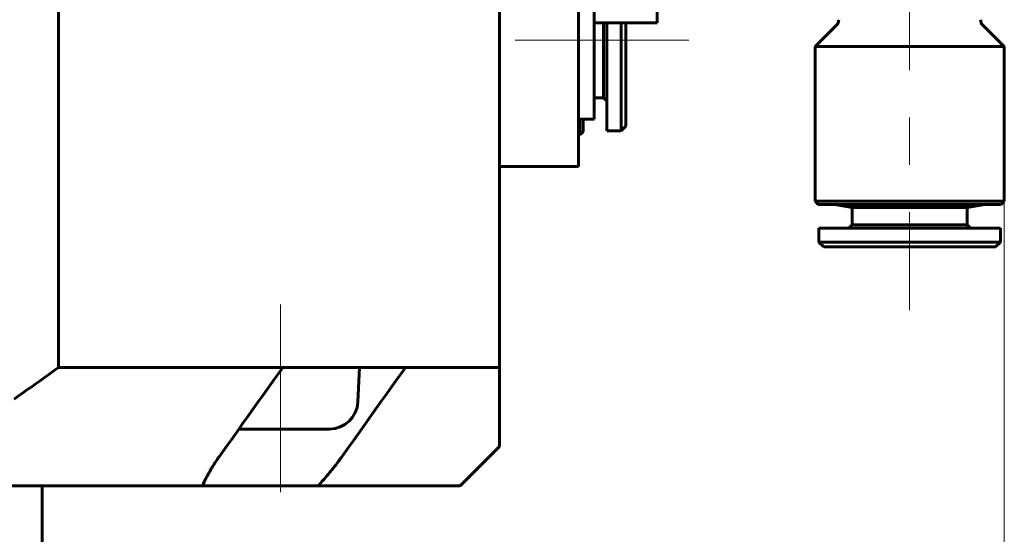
# Model space of a CAD drawing. Header units: millimetres. Extents: x 0 to 297, y 0 to 420.
# Tile 19 of 31: x 89 to 120, y 265 to 282. Entities that reach past the tile are written whole.
import ezdxf

# ---------------------------------------------------------------- set-up
doc = ezdxf.new("R2010")
doc.units = ezdxf.units.MM
for name, pattern in [('K5LT_AXLED', [12, 7.5, -1.5, 1.5, -1.5]), ('K5LT_BASIC', [0]), ('K5LT_THIN', [0])]:
    doc.linetypes.add(name, pattern=pattern)
doc.layers.add('Системный слой', color=7, linetype='Continuous')
doc.layers.add('Системный слой (1)', color=7, linetype='Continuous', true_color=0x6c6c6c)
doc.styles.add('KDIMTEXTSTYLE', font='txt', dxfattribs={"width": 0.96, "oblique": 15, "height": 5})
doc.styles.add('KTEXTSTYLE', font='txt', dxfattribs={"width": 0.96, "height": 5})
doc.dimstyles.new('KDIMSTYLE (0.50)', dxfattribs={"dimtxt": 5, "dimasz": 1, "dimexe": 2, "dimexo": 0, "dimgap": 1, "dimtad": 1, "dimlfac": 2, "dimtxsty": 'KDIMTEXTSTYLE', "dimsah": 1, "dimcen": 0, "dimdle": 1, "dimadec": 0, "dimazin": 0, "dimtfac": 0.667, "dimtmove": 0, "dimatfit": 3, "dimfxl": 1, "dimtvp": 1, "dimtolj": 1, "dimtzin": 0, "dimarcsym": 0})

# ---------------------------------------------------------------- blocks, each defined once
blk = doc.blocks.new('U11')
at = {"layer": 'Системный слой (1)', "color": 143, "linetype": 'K5LT_BASIC', "lineweight": 60, "true_color": 0x33acca}
for p, q in [((96.189, 268.725), (97.507, 268.725)), ((97.507, 268.725), (99.06, 268.725))]:
    blk.add_line(p, q, dxfattribs=at)
blk = doc.blocks.new('U95')
at = {"layer": 'Системный слой (1)', "color": 143, "linetype": 'K5LT_BASIC', "lineweight": 60, "true_color": 0x33acca}
for p, q in [((114.551, 275.846), (115.4, 275.846)), ((115.4, 275.846), (120.351, 275.846))]:
    blk.add_line(p, q, dxfattribs=at)
blk = doc.blocks.new('U96')
at = {"layer": 'Системный слой (1)', "color": 143, "linetype": 'K5LT_BASIC', "lineweight": 60, "true_color": 0x33acca}
for p, q in [((114.451, 275.946), (115.329, 275.946)), ((119.572, 275.946), (120.451, 275.946))]:
    blk.add_line(p, q, dxfattribs=at)
blk = doc.blocks.new('U98')
at = {"layer": 'Системный слой (1)', "color": 143, "linetype": 'K5LT_BASIC', "lineweight": 60, "true_color": 0x33acca}
for p, q in [((117.451, 280.846), (114.451, 280.846)), ((120.451, 280.846), (119.572, 280.846))]:
    blk.add_line(p, q, dxfattribs=at)
blk = doc.blocks.new('D5')
at = {"layer": 'Системный слой (1)'}
for points in [[(63.446, 188.942), (62.946, 189.6), (63.446, 190.258), (58.446, 189.6)], [(120.451, 189.6), (115.451, 190.258), (115.951, 189.6), (115.451, 188.942)]]:
    blk.add_hatch(color=7, dxfattribs=at).paths.add_polyline_path(points)
at = {"layer": 'Системный слой (1)', "color": 7, "linetype": 'K5LT_THIN', "lineweight": 18, "true_color": 0xffffff}
for p, q in [((120.451, 278.396), (120.451, 187.6)), ((58.446, 270.675), (58.446, 187.6)), ((58.446, 189.6), (63.446, 190.258)), ((63.446, 190.258), (62.946, 189.6)), ((115.951, 189.6), (115.451, 190.258)), ((115.451, 190.258), (120.451, 189.6)), ((63.446, 188.942), (58.446, 189.6)), ((58.446, 189.6), (120.451, 189.6)), ((62.946, 189.6), (63.446, 188.942)), ((120.451, 189.6), (115.451, 188.942)), ((115.451, 188.942), (115.951, 189.6))]:
    blk.add_line(p, q, dxfattribs=at)
blk.add_wipeout([(84.371, 190.6), (84.371, 197.982), (94.119, 197.982), (94.119, 190.6)]).dxf.layer = 'Системный слой (1)'
at = {"layer": 'Системный слой (1)', "color": 7, "insert": (84.371, 197.188), "char_height": 5, "attachment_point": 1, "style": 'KTEXTSTYLE'}
blk.add_mtext('\\fArial|b0|c204|p34;\\H5.0;\\W1.000;\\Q15;\\fGOST Type AU|b0|i0|c204|p34;\\Q15;\\W0.960;124', dxfattribs=at)
blk = doc.blocks.new('KDIMARROW_01')
at = {"layer": 'Системный слой'}
blk.add_hatch(color=0, dxfattribs=at).paths.add_polyline_path([(0, 0), (-5, 0.658), (-4.5, 0), (-5, -0.658)])
at = {"layer": 'Системный слой', "color": 0, "linetype": 'K5LT_THIN', "lineweight": 18}
for p, q in [((-4.5, 0), (-5, 0.658)), ((-5, 0.658), (0, 0)), ((0, 0), (-5, -0.658)), ((-5, -0.658), (-4.5, 0))]:
    blk.add_line(p, q, dxfattribs=at)
at = {"layer": 'Системный слой (1)', "color": 0, "linetype": 'K5LT_THIN', "lineweight": 18}
blk.add_line((81.951, 336.425), (81.451, 336.425), dxfattribs=at)

msp = doc.modelspace()

# ---------------------------------------------------------------- linework, layer by layer
at = {"layer": 'Системный слой (1)', "color": 143, "linetype": 'K5LT_BASIC', "lineweight": 60, "true_color": 0x33acca}
for p, q in [((106.9507, 297.6745), (106.9507, 281.0495)), ((109.4507, 283.7237), (109.4507, 281.5958)), ((90.4667, 270.6745), (90.4667, 283.4245)), ((104.4507, 270.6745), (104.4507, 283.4245)), ((107.4507, 283.5495), (107.4507, 278.5495)), ((107.4507, 281.5958), (109.4507, 281.5958)), ((107.7507, 280.9381), (107.7507, 281.5958)), ((107.8507, 278.1745), (107.8507, 281.5958)), ((108.3007, 278.1745), (108.3007, 281.5958)), ((108.4507, 278.3245), (108.4507, 281.5958)), ((115.1275, 281.5226), (114.4507, 280.8458)), ((119.7739, 281.5226), (120.4507, 280.8458)), ((106.9507, 281.0495), (106.9507, 277.0495)), ((107.7507, 279.2245), (107.7507, 280.9381)), ((114.4507, 275.9458), (114.4507, 280.8458)), ((119.572, 280.8458), (117.4507, 280.8458)), ((120.4507, 275.9458), (120.4507, 280.8458)), ((107.7507, 279.2245), (107.4507, 279.2245)), ((107.7507, 279.2245), (107.8507, 279.1245)), ((106.9507, 278.5495), (107.4507, 278.5495)), ((107.0007, 278.0495), (107.0007, 278.5495)), ((107.1007, 278.1495), (107.1007, 278.5495)), ((107.1007, 278.1495), (107.0007, 278.0495)), ((108.3007, 278.1745), (107.8507, 278.1745)), ((108.4507, 278.3245), (108.3007, 278.1745)), ((107.0007, 278.0495), (106.9507, 278.0495)), ((104.4507, 277.0495), (106.9507, 277.0495)), ((114.5507, 275.8458), (114.4507, 275.9458)), ((115.3294, 275.9458), (119.572, 275.9458)), ((120.3507, 275.8458), (120.4507, 275.9458)), ((115.6257, 275.7467), (115.0632, 275.8458)), ((115.6257, 275.1958), (115.6257, 275.7467)), ((115.6257, 275.7467), (119.2757, 275.7467)), ((119.2757, 275.7467), (119.8382, 275.8458)), ((119.2757, 275.1958), (119.2757, 275.7467)), ((114.5757, 275.0958), (120.3257, 275.0958)), ((114.5757, 274.6458), (114.5757, 275.0958)), ((115.6257, 275.1958), (115.5257, 275.0958)), ((115.6257, 275.1958), (116.1602, 275.1958)), ((116.1602, 275.1958), (119.2757, 275.1958)), ((119.2757, 275.1958), (119.3757, 275.0958)), ((120.3257, 274.6458), (120.3257, 275.0958)), ((114.5757, 274.6458), (120.3257, 274.6458)), ((114.7257, 274.4958), (114.5757, 274.6458)), ((114.7257, 274.4958), (120.1757, 274.4958)), ((120.1757, 274.4958), (120.3257, 274.6458)), ((90.4667, 270.6745), (97.5766, 270.6745)), ((97.5766, 270.6745), (101.4657, 270.6745)), ((99.9595, 269.5853), (100.0071, 270.6745)), ((101.4657, 270.6745), (104.4507, 270.6745)), ((104.4507, 268.1745), (104.4507, 270.6745)), ((104.4507, 268.1745), (103.2007, 266.9245)), ((68.8724, 266.9245), (95.029, 266.9245)), ((89.9507, 261.1745), (89.9507, 266.9245)), ((95.029, 266.9245), (98.6995, 266.9245)), ((98.6995, 266.9245), (103.2007, 266.9245))]:
    msp.add_line(p, q, dxfattribs=at)
at = {"layer": 'Системный слой (1)', "color": 30, "linetype": 'K5LT_AXLED', "lineweight": 18, "true_color": 0xff8000}
for p, q in [((117.4507, 287.5958), (117.4507, 272.4958)), ((110.4507, 281.0495), (104.9507, 281.0495)), ((97.5071, 266.7245), (97.5071, 272.6745))]:
    msp.add_line(p, q, dxfattribs=at)
at = {"layer": 'Системный слой (1)', "color": 143, "linetype": 'K5LT_BASIC', "lineweight": 60, "true_color": 0x33acca}
for centre, radius, start, end in [((114.9507, 281.6994), 0.25, 315, 0), ((119.9507, 281.6994), 0.25, 180, 225), ((99.0604, 269.6245), 0.9, 270, 357.5)]:
    msp.add_arc(centre, radius, start, end, dxfattribs=at)
for points in [[(89.0609, 269.6745), (89.5334, 270.0014), (90.0018, 270.3351), (90.4667, 270.6745)], [(95.5625, 267.8458), (96.2342, 268.7883), (96.9055, 269.7312), (97.5766, 270.6745)], [(99.4516, 267.8458), (100.1233, 268.7883), (100.7946, 269.7312), (101.4657, 270.6745)]]:
    msp.add_open_spline(points, degree=3, dxfattribs=at)
for points, knots in [([(95.029, 266.9245), (95.0738, 267.0255), (95.1736, 267.2293), (95.352, 267.5373), (95.4893, 267.743), (95.5625, 267.8458)], [0, 0, 0, 0, 1.9907027, 3.9906117, 6, 6, 6, 6]), ([(99.4516, 267.8458), (99.386, 267.7537), (99.2459, 267.5655), (98.9981, 267.2583), (98.809, 267.0434), (98.6995, 266.9245)], [0, 0, 0, 0, 1.7919077, 3.6697431, 6, 6, 6, 6])]:
    msp.add_open_spline(points, degree=3, knots=knots, dxfattribs=at)

# ---------------------------------------------------------------- block references
at = {"layer": 'Системный слой (1)'}
for name in ['U98', 'U96', 'U95', 'U11']:
    msp.add_blockref(name, (0, 0), dxfattribs=at)

# ---------------------------------------------------------------- next in the draw order: dimensions: what is measured, and where the dimension line sits
at = {"layer": 'Системный слой (1)', "color": 7}
dim = msp.add_linear_dim(base=(58.4459, 189.6001), p1=(120.4507, 278.3958), p2=(58.4459, 270.6745), dimstyle='KDIMSTYLE (0.50)', override={"dimexo": 0, "dimpost": '\\fGOST Type AU|b0|c204|p34;\\H5.0;\\W0.960;\\Q15;<>', "dimblk1": 'KDIMARROW_01', "dimblk2": 'KDIMARROW_01', "dimse1": 0, "dimse2": 0, "dimclrt": 7, "dimtol": 1, "dimtp": 0, "dimtm": 0, "dimtdec": 5, "dimtolj": 1}, dxfattribs=at)
dim.commit()
dim.dimension.update_dxf_attribs({"geometry": 'D5', "text_midpoint": (89.4483, 189.6001), "dimtype": 160})

doc.saveas('drawing.dxf')
